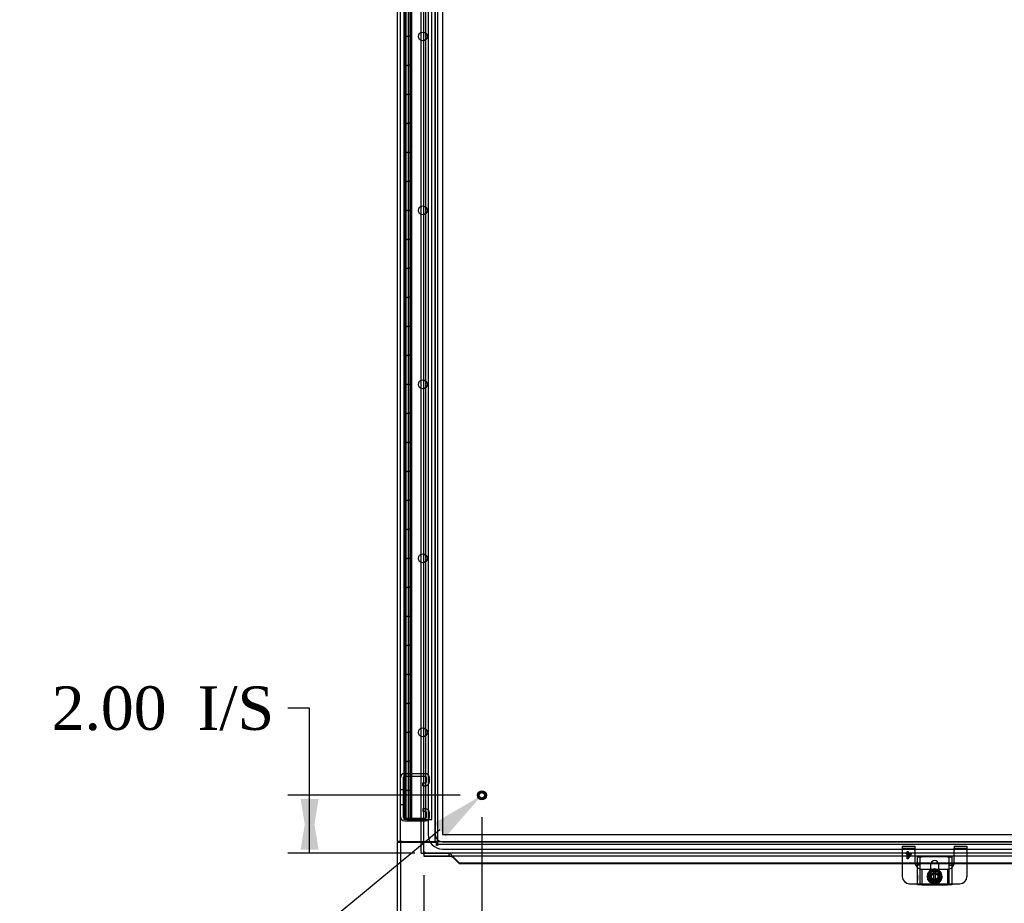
# Model space of a CAD drawing. Header units: inches. Extents: x 1 to 299, y -2 to 199.
# Tile 33 of 65: x 48 to 82, y 67 to 98. Entities that reach past the tile are written whole.
import ezdxf
from ezdxf import colors
from ezdxf.entities.mleader import LeaderData, LeaderLine
from ezdxf.enums import TextEntityAlignment as Align
from ezdxf.lldxf.tags import DXFTag
from ezdxf.math import Vec2, Vec3

# ---------------------------------------------------------------- set-up
doc = ezdxf.new("R2010")
doc.units = ezdxf.units.IN
doc.header["$MEASUREMENT"] = 0
for name, color, linetype in [('COM42667', 7, 'Continuous'), ('COM42780', 7, 'Continuous'), ('COM53955-3', 7, 'Continuous'), ('COM53964-2', 7, 'Continuous'), ('COM54746-60', 7, 'Continuous'), ('COM70220', 7, 'Continuous'), ('COM71175-1', 7, 'Continuous'), ('COM71180-3', 7, 'Continuous'), ('Default', 7, 'Continuous'), ('SCC19011', 7, 'Continuous'), ('SPR20265', 7, 'Continuous'), ('STD26258', 7, 'Continuous'), ('WAF25035', 7, 'Continuous')]:
    doc.layers.add(name, color=color, linetype=linetype)
doc.styles.add('SEACAD_Times_New_Roman', font='times.ttf')
tags = doc.linetypes.add('HIDDEN2', pattern=[0.1875, 0.125, -0.0625]).pattern_tags.tags
tags[6:7] = [DXFTag(74, 4), DXFTag(75, 0), DXFTag(340, '0'), DXFTag(46, 0.0), DXFTag(50, 0.0), DXFTag(44, 0.0), DXFTag(45, 0.0)]
tags[4:5] = [DXFTag(74, 4), DXFTag(75, 0), DXFTag(340, '0'), DXFTag(46, 0.0), DXFTag(50, 0.0), DXFTag(44, 0.0), DXFTag(45, 0.0)]
doc.dimstyles.new('HAMMOND_(STH_-_300x200)', dxfattribs={"dimtxt": 1.5, "dimasz": 1.875, "dimexe": 0.75, "dimexo": 0.75, "dimgap": 0.375, "dimtad": 0, "dimtih": 1, "dimtoh": 1, "dimzin": 0, "dimdsep": 46, "dimtxsty": 'SEACAD_Times_New_Roman', "dimblk1": '_SE_FILLED', "dimblk2": '_SE_FILLED', "dimsah": 1, "dimcen": 0.75, "dimadec": 0, "dimazin": 0, "dimtfac": 0.8, "dimtofl": 0, "dimtmove": 1, "dimatfit": 3, "dimfxl": 1, "dimtolj": 1, "dimtzin": 0, "dimarcsym": 0})

# ---------------------------------------------------------------- blocks, each defined once
blk = doc.blocks.new('SE2')
at = {"layer": 'COM42667', "color": 7, "linetype": 'Continuous'}
for p, q in [((78.958, 68.923), (79.101, 68.923)), ((78.958, 67.953), (78.958, 68.923)), ((79.993, 68.923), (79.101, 68.923)), ((79.406, 68.649), (79.406, 68.449)), ((79.687, 68.449), (79.687, 68.649)), ((79.993, 68.923), (80.136, 68.923)), ((80.136, 68.923), (80.136, 67.953)), ((79.101, 67.953), (78.958, 67.953)), ((79.101, 67.953), (79.993, 67.953)), ((80.136, 67.953), (79.993, 67.953))]:
    blk.add_line(p, q, dxfattribs=at)
at = {"layer": 'COM42667', "color": 7, "linetype": 'HIDDEN2'}
for p, q in [((79.053, 68.639), (78.958, 68.639)), ((79.053, 67.953), (79.053, 68.923)), ((80.041, 68.923), (80.041, 67.953)), ((80.041, 68.639), (80.136, 68.639)), ((79.406, 68.449), (79.406, 68.242)), ((79.687, 68.242), (79.687, 68.449)), ((78.959, 68.29), (78.958, 68.29)), ((78.959, 68.26), (78.958, 68.26)), ((78.959, 68.181), (78.958, 68.181)), ((78.959, 68.175), (78.958, 68.175)), ((78.959, 68.15), (78.958, 68.15)), ((78.959, 68.116), (78.958, 68.116)), ((78.959, 68.29), (78.959, 68.175)), ((78.959, 68.175), (78.959, 68.15)), ((78.959, 68.15), (78.959, 68.116))]:
    blk.add_line(p, q, dxfattribs=at)
at = {"layer": 'COM42667', "color": 7, "linetype": 'Continuous'}
blk.add_arc((79.547, 68.649), 0.141, 0, 180, dxfattribs=at)
at = {"layer": 'COM42667', "color": 7, "linetype": 'HIDDEN2'}
blk.add_arc((79.547, 68.242), 0.141, 180, 0, dxfattribs=at)
at = {"layer": 'COM42780', "color": 7, "linetype": 'HIDDEN2'}
for p, q in [((78.432, 69.292), (78.432, 69.225)), ((78.432, 69.292), (78.869, 69.292)), ((78.432, 69.225), (78.869, 69.225)), ((78.432, 69.225), (78.432, 69.174)), ((78.432, 69.174), (78.432, 69.14)), ((78.432, 69.14), (78.432, 68.68)), ((78.563, 69.019), (78.563, 69.047)), ((78.563, 69.047), (78.597, 69.047)), ((78.597, 69.019), (78.563, 69.019)), ((78.597, 69.107), (78.628, 69.107)), ((78.597, 69.047), (78.597, 69.107)), ((78.597, 68.857), (78.597, 69.019)), ((78.737, 69.019), (78.622, 68.857)), ((78.628, 69.107), (78.628, 69.047)), ((78.628, 69.047), (78.737, 69.047)), ((78.628, 68.906), (78.707, 69.019)), ((78.707, 69.019), (78.628, 69.019)), ((78.628, 69.019), (78.628, 68.906)), ((78.737, 69.047), (78.737, 69.019)), ((78.869, 69.292), (78.869, 69.225)), ((78.869, 69.225), (78.869, 69.174)), ((78.869, 69.14), (78.869, 69.174)), ((78.869, 69.14), (78.869, 68.742)), ((80.225, 69.292), (80.225, 69.225)), ((80.225, 69.292), (80.662, 69.292)), ((80.225, 69.225), (80.662, 69.225)), ((80.225, 69.174), (80.225, 69.225)), ((80.225, 69.174), (80.225, 69.14)), ((80.225, 68.742), (80.225, 69.14)), ((80.662, 69.292), (80.662, 69.225)), ((80.662, 69.225), (80.662, 69.174)), ((80.662, 69.14), (80.662, 69.174)), ((80.662, 69.14), (80.662, 68.68)), ((78.622, 68.857), (78.597, 68.857)), ((79.102, 68.493), (79.102, 67.992)), ((79.107, 68.492), (79.119, 68.492)), ((79.119, 68.492), (79.25, 68.492)), ((79.25, 68.492), (79.406, 68.492)), ((79.687, 68.492), (79.844, 68.492)), ((79.844, 68.492), (79.975, 68.492)), ((79.975, 68.492), (79.987, 68.492)), ((79.992, 68.493), (79.992, 67.992)), ((78.958, 67.992), (79.054, 67.992)), ((79.054, 67.992), (79.102, 67.992)), ((79.102, 67.992), (79.107, 67.992)), ((79.107, 67.992), (79.25, 67.992)), ((79.25, 67.992), (79.501, 67.992)), ((79.602, 67.992), (79.844, 67.992)), ((79.844, 67.992), (79.987, 67.992)), ((79.987, 67.992), (79.992, 67.992)), ((79.992, 67.992), (80.04, 67.992)), ((80.04, 67.992), (80.136, 67.992))]:
    blk.add_line(p, q, dxfattribs=at)
at = {"layer": 'COM42780', "color": 7, "linetype": 'Continuous'}
for p, q in [((78.432, 68.68), (78.432, 68.242)), ((80.662, 68.68), (80.662, 68.242)), ((79.406, 68.492), (79.687, 68.492)), ((78.682, 67.992), (78.958, 67.992)), ((80.136, 67.992), (80.412, 67.992))]:
    blk.add_line(p, q, dxfattribs=at)
at = {"layer": 'COM42780', "color": 7, "linetype": 'HIDDEN2'}
for radius in [0.195, 0.125, 0.106]:
    blk.add_circle((79.547, 68.242), radius, dxfattribs=at)
for centre, start, end in [((79.119, 68.742), 180, 194.3096), ((79.975, 68.742), 345.6904, 0), ((79.119, 68.742), 230.0676, 254.9972), ((79.119, 68.742), 254.9972, 266.1643), ((79.119, 68.742), 266.1643, 267.3237), ((79.975, 68.742), 272.6763, 273.8357), ((79.975, 68.742), 273.8357, 285.0028), ((79.975, 68.742), 285.0028, 309.9324)]:
    blk.add_arc(centre, 0.25, start, end, dxfattribs=at)
at = {"layer": 'COM42780', "color": 7, "linetype": 'Continuous'}
for centre, start, end in [((79.119, 68.742), 194.3096, 230.0676), ((79.975, 68.742), 309.9324, 345.6904), ((78.682, 68.242), 180, 270), ((80.412, 68.242), 270, 0)]:
    blk.add_arc(centre, 0.25, start, end, dxfattribs=at)
at = {"layer": 'COM53955-3', "color": 7, "linetype": 'Continuous'}
for p, q in [((61.829, 69.043), (61.829, 131.385)), ((61.829, 69.043), (61.885, 69.043)), ((61.924, 69.043), (61.885, 69.043)), ((61.96, 69.079), (61.924, 69.043)), ((61.924, 69.043), (61.924, 69.004)), ((61.924, 69.004), (61.924, 68.948)), ((61.972, 69.091), (61.971, 69.091)), ((61.972, 69.091), (61.972, 69.091)), ((61.972, 69.091), (61.972, 69.091)), ((61.972, 69.091), (61.972, 69.091)), ((96.109, 68.948), (61.924, 68.948)), ((61.924, 68.948), (61.924, 68.948)), ((61.924, 68.948), (62.799, 68.948)), ((62.965, 68.888), (62.965, 68.863)), ((63.154, 68.705), (62.965, 68.888)), ((62.965, 68.863), (63.154, 68.68)), ((78.958, 68.705), (63.154, 68.705)), ((63.154, 68.68), (63.154, 68.705)), ((78.958, 68.68), (63.154, 68.68)), ((79.684, 68.68), (79.41, 68.68)), ((79.676, 68.705), (79.418, 68.705)), ((94.879, 68.705), (80.136, 68.705)), ((94.879, 68.68), (80.136, 68.68))]:
    blk.add_line(p, q, dxfattribs=at)
at = {"layer": 'COM53955-3', "color": 7, "linetype": 'HIDDEN2'}
for p, q in [((61.924, 69.043), (61.924, 131.385)), ((96.109, 69.043), (61.924, 69.043)), ((61.924, 69.043), (62.799, 69.043)), ((62.799, 68.948), (62.799, 69.043)), ((62.933, 68.904), (62.933, 68.911)), ((79.418, 68.705), (78.958, 68.705)), ((79.41, 68.68), (78.958, 68.68)), ((80.136, 68.705), (79.676, 68.705)), ((80.136, 68.68), (79.684, 68.68))]:
    blk.add_line(p, q, dxfattribs=at)
at = {"layer": 'COM53955-3', "color": 7, "linetype": 'Continuous'}
for centre, radius, start, end in [((62.452, 68.114), 1.088, 116.1959, 121.4118), ((61.101, 69.513), 0.967, 328.2614, 334.1309)]:
    blk.add_arc(centre, radius, start, end, dxfattribs=at)
at = {"layer": 'COM53955-3', "color": 7, "linetype": 'HIDDEN2'}
blk.add_open_spline([(62.799, 69.043), (62.813, 69.041), (62.827, 69.034), (62.854, 69.014), (62.868, 68.999), (62.896, 68.965), (62.909, 68.946), (62.926, 68.92), (62.93, 68.915), (62.933, 68.911)], degree=3, knots=[0, 0, 0, 0, 0.25, 0.25, 0.5, 0.5, 0.75, 0.75, 0.8084861, 0.8084861, 0.8084861, 0.8084861], dxfattribs=at)
at = {"layer": 'COM53955-3', "color": 7, "linetype": 'Continuous'}
blk.add_open_spline([(62.799, 68.948), (62.813, 68.947), (62.827, 68.945), (62.854, 68.938), (62.868, 68.933), (62.896, 68.922), (62.909, 68.915), (62.937, 68.902), (62.951, 68.894), (62.965, 68.888)], degree=3, knots=[0, 0, 0, 0, 0.25, 0.25, 0.5, 0.5, 0.75, 0.75, 1, 1, 1, 1], dxfattribs=at)
blk.add_open_spline([(62.933, 68.911), (62.944, 68.895), (62.954, 68.879), (62.965, 68.863)], degree=3, dxfattribs=at)
at = {"layer": 'COM53964-2', "color": 7, "linetype": 'HIDDEN2'}
for p, q in [((61.974, 71.789), (61.25, 71.789)), ((61.974, 71.694), (61.25, 71.694)), ((61.207, 71.651), (61.207, 70.302)), ((61.891, 71.47), (61.974, 71.47)), ((61.891, 71.375), (61.891, 71.47)), ((61.891, 71.375), (61.974, 71.375)), ((62.017, 71.513), (62.017, 71.651)), ((62.112, 71.513), (62.112, 71.651)), ((61.207, 71.227), (61.112, 71.227)), ((61.112, 70.727), (61.207, 70.727)), ((61.974, 70.578), (61.891, 70.578)), ((61.891, 70.578), (61.891, 70.483)), ((61.974, 70.483), (61.891, 70.483)), ((62.017, 70.302), (62.017, 70.44)), ((62.112, 70.302), (62.112, 70.44)), ((61.25, 70.259), (61.974, 70.259)), ((61.25, 70.164), (61.974, 70.164))]:
    blk.add_line(p, q, dxfattribs=at)
for centre, radius, start, end in [((61.25, 71.651), 0.138, 90, 180), ((61.25, 71.651), 0.043, 90, 180), ((61.974, 71.651), 0.138, 0, 90), ((61.974, 71.651), 0.043, 0, 90), ((61.974, 71.513), 0.043, 270, 0), ((61.974, 71.513), 0.138, 270, 0), ((61.974, 70.44), 0.138, 0, 90), ((61.974, 70.44), 0.043, 0, 90), ((61.25, 70.302), 0.138, 180, 270), ((61.25, 70.302), 0.043, 180, 270), ((61.974, 70.302), 0.043, 270, 0), ((61.974, 70.302), 0.138, 270, 0)]:
    blk.add_arc(centre, radius, start, end, dxfattribs=at)
at = {"layer": 'COM54746-60', "color": 7, "linetype": 'HIDDEN2'}
for p, q in [((61.294, 130.214), (61.294, 70.214)), ((61.394, 70.214), (61.394, 130.214)), ((61.477, 70.214), (61.477, 130.214)), ((61.502, 70.214), (61.502, 130.214)), ((61.986, 70.214), (61.986, 130.214)), ((62.196, 70.214), (62.196, 130.214)), ((61.265, 97.214), (61.265, 98.214)), ((61.289, 98.214), (61.289, 97.214)), ((61.308, 97.214), (61.308, 98.214)), ((61.399, 97.214), (61.399, 98.214)), ((61.461, 97.214), (61.461, 98.214)), ((61.265, 96.214), (61.265, 97.214)), ((61.289, 97.214), (61.289, 96.214)), ((61.378, 97.214), (61.378, 96.214)), ((61.399, 96.214), (61.399, 97.214)), ((61.399, 96.214), (61.399, 97.214)), ((61.46, 97.214), (61.461, 97.214)), ((61.46, 96.214), (61.46, 97.214)), ((61.461, 97.214), (61.46, 97.214)), ((61.461, 96.214), (61.461, 97.214)), ((61.265, 95.214), (61.265, 96.214)), ((61.289, 96.214), (61.289, 95.214)), ((61.308, 95.214), (61.308, 96.214)), ((61.399, 95.214), (61.399, 96.214)), ((61.46, 96.214), (61.461, 96.214)), ((61.461, 96.214), (61.46, 96.214)), ((61.461, 95.214), (61.461, 96.214)), ((61.265, 94.214), (61.265, 95.214)), ((61.289, 95.214), (61.289, 94.214)), ((61.378, 95.214), (61.378, 94.214)), ((61.399, 94.214), (61.399, 95.214)), ((61.399, 94.214), (61.399, 95.214)), ((61.46, 95.214), (61.461, 95.214)), ((61.46, 94.214), (61.46, 95.214)), ((61.461, 95.214), (61.46, 95.214)), ((61.461, 94.214), (61.461, 95.214)), ((61.265, 93.214), (61.265, 94.214)), ((61.289, 94.214), (61.289, 93.214)), ((61.308, 93.214), (61.308, 94.214)), ((61.399, 93.214), (61.399, 94.214)), ((61.46, 94.214), (61.461, 94.214)), ((61.461, 94.214), (61.46, 94.214)), ((61.461, 93.214), (61.461, 94.214)), ((61.265, 92.214), (61.265, 93.214)), ((61.289, 93.214), (61.289, 92.214)), ((61.378, 93.214), (61.378, 92.214)), ((61.399, 92.214), (61.399, 93.214)), ((61.399, 92.214), (61.399, 93.214)), ((61.46, 93.214), (61.461, 93.214)), ((61.46, 92.214), (61.46, 93.214)), ((61.461, 93.214), (61.46, 93.214)), ((61.461, 92.214), (61.461, 93.214)), ((61.265, 91.214), (61.265, 92.214)), ((61.289, 92.214), (61.289, 91.214)), ((61.308, 91.214), (61.308, 92.214)), ((61.399, 91.214), (61.399, 92.214)), ((61.46, 92.214), (61.461, 92.214)), ((61.461, 92.214), (61.46, 92.214)), ((61.461, 91.214), (61.461, 92.214)), ((61.265, 90.214), (61.265, 91.214)), ((61.289, 91.214), (61.289, 90.214)), ((61.378, 91.214), (61.378, 90.214)), ((61.399, 90.214), (61.399, 91.214)), ((61.399, 90.214), (61.399, 91.214)), ((61.46, 91.214), (61.461, 91.214)), ((61.46, 90.214), (61.46, 91.214)), ((61.461, 91.214), (61.46, 91.214)), ((61.461, 90.214), (61.461, 91.214)), ((61.265, 89.214), (61.265, 90.214)), ((61.289, 90.214), (61.289, 89.214)), ((61.308, 89.214), (61.308, 90.214)), ((61.399, 89.214), (61.399, 90.214)), ((61.46, 90.214), (61.461, 90.214)), ((61.461, 90.214), (61.46, 90.214)), ((61.461, 89.214), (61.461, 90.214)), ((61.265, 88.214), (61.265, 89.214)), ((61.289, 89.214), (61.289, 88.214)), ((61.378, 89.214), (61.378, 88.214)), ((61.399, 88.214), (61.399, 89.214)), ((61.399, 88.214), (61.399, 89.214)), ((61.46, 89.214), (61.461, 89.214)), ((61.46, 88.214), (61.46, 89.214)), ((61.461, 89.214), (61.46, 89.214)), ((61.461, 88.214), (61.461, 89.214)), ((61.265, 87.214), (61.265, 88.214)), ((61.289, 88.214), (61.289, 87.214)), ((61.308, 87.214), (61.308, 88.214)), ((61.399, 87.214), (61.399, 88.214)), ((61.46, 88.214), (61.461, 88.214)), ((61.461, 88.214), (61.46, 88.214)), ((61.461, 87.214), (61.461, 88.214)), ((61.265, 86.214), (61.265, 87.214)), ((61.289, 87.214), (61.289, 86.214)), ((61.378, 87.214), (61.378, 86.214)), ((61.399, 86.214), (61.399, 87.214)), ((61.399, 86.214), (61.399, 87.214)), ((61.46, 87.214), (61.461, 87.214)), ((61.46, 86.214), (61.46, 87.214)), ((61.461, 87.214), (61.46, 87.214)), ((61.461, 86.214), (61.461, 87.214)), ((61.265, 85.214), (61.265, 86.214)), ((61.289, 86.214), (61.289, 85.214)), ((61.308, 85.214), (61.308, 86.214)), ((61.399, 85.214), (61.399, 86.214)), ((61.46, 86.214), (61.461, 86.214)), ((61.461, 86.214), (61.46, 86.214)), ((61.461, 85.214), (61.461, 86.214)), ((61.265, 84.214), (61.265, 85.214)), ((61.289, 85.214), (61.289, 84.214)), ((61.378, 85.214), (61.378, 84.214)), ((61.399, 84.214), (61.399, 85.214)), ((61.399, 84.214), (61.399, 85.214)), ((61.46, 85.214), (61.461, 85.214)), ((61.46, 84.214), (61.46, 85.214)), ((61.461, 85.214), (61.46, 85.214)), ((61.461, 84.214), (61.461, 85.214)), ((61.265, 83.214), (61.265, 84.214)), ((61.289, 84.214), (61.289, 83.214)), ((61.308, 83.214), (61.308, 84.214)), ((61.399, 83.214), (61.399, 84.214)), ((61.46, 84.214), (61.461, 84.214)), ((61.461, 84.214), (61.46, 84.214)), ((61.461, 83.214), (61.461, 84.214)), ((61.265, 82.214), (61.265, 83.214)), ((61.289, 83.214), (61.289, 82.214)), ((61.378, 83.214), (61.378, 82.214)), ((61.399, 82.214), (61.399, 83.214)), ((61.399, 82.214), (61.399, 83.214)), ((61.46, 83.214), (61.461, 83.214)), ((61.46, 82.214), (61.46, 83.214)), ((61.461, 83.214), (61.46, 83.214)), ((61.461, 82.214), (61.461, 83.214)), ((61.265, 81.214), (61.265, 82.214)), ((61.289, 82.214), (61.289, 81.214)), ((61.308, 81.214), (61.308, 82.214)), ((61.399, 81.214), (61.399, 82.214)), ((61.46, 82.214), (61.461, 82.214)), ((61.461, 82.214), (61.46, 82.214)), ((61.461, 81.214), (61.461, 82.214)), ((61.265, 80.214), (61.265, 81.214)), ((61.289, 81.214), (61.289, 80.214)), ((61.378, 81.214), (61.378, 80.214)), ((61.399, 80.214), (61.399, 81.214)), ((61.399, 80.214), (61.399, 81.214)), ((61.46, 81.214), (61.461, 81.214)), ((61.46, 80.214), (61.46, 81.214)), ((61.461, 81.214), (61.46, 81.214)), ((61.461, 80.214), (61.461, 81.214)), ((61.265, 79.214), (61.265, 80.214)), ((61.289, 80.214), (61.289, 79.214)), ((61.308, 79.214), (61.308, 80.214)), ((61.399, 79.214), (61.399, 80.214)), ((61.46, 80.214), (61.461, 80.214)), ((61.461, 80.214), (61.46, 80.214)), ((61.461, 79.214), (61.461, 80.214)), ((61.265, 78.214), (61.265, 79.214)), ((61.289, 79.214), (61.289, 78.214)), ((61.378, 79.214), (61.378, 78.214)), ((61.399, 78.214), (61.399, 79.214)), ((61.399, 78.214), (61.399, 79.214)), ((61.46, 79.214), (61.461, 79.214)), ((61.46, 78.214), (61.46, 79.214)), ((61.461, 79.214), (61.46, 79.214)), ((61.461, 78.214), (61.461, 79.214)), ((61.265, 77.214), (61.265, 78.214)), ((61.289, 78.214), (61.289, 77.214)), ((61.308, 77.214), (61.308, 78.214)), ((61.399, 77.214), (61.399, 78.214)), ((61.46, 78.214), (61.461, 78.214)), ((61.461, 78.214), (61.46, 78.214)), ((61.461, 77.214), (61.461, 78.214)), ((61.265, 76.214), (61.265, 77.214)), ((61.289, 77.214), (61.289, 76.214)), ((61.378, 77.214), (61.378, 76.214)), ((61.399, 76.214), (61.399, 77.214)), ((61.399, 76.214), (61.399, 77.214)), ((61.46, 77.214), (61.461, 77.214)), ((61.46, 76.214), (61.46, 77.214)), ((61.461, 77.214), (61.46, 77.214)), ((61.461, 76.214), (61.461, 77.214)), ((61.265, 75.214), (61.265, 76.214)), ((61.289, 76.214), (61.289, 75.214)), ((61.308, 75.214), (61.308, 76.214)), ((61.399, 75.214), (61.399, 76.214)), ((61.46, 76.214), (61.461, 76.214)), ((61.461, 76.214), (61.46, 76.214)), ((61.461, 75.214), (61.461, 76.214)), ((61.265, 74.214), (61.265, 75.214)), ((61.289, 75.214), (61.289, 74.214)), ((61.378, 75.214), (61.378, 74.214)), ((61.399, 74.214), (61.399, 75.214)), ((61.399, 74.214), (61.399, 75.214)), ((61.46, 75.214), (61.461, 75.214)), ((61.46, 74.214), (61.46, 75.214)), ((61.461, 75.214), (61.46, 75.214)), ((61.461, 74.214), (61.461, 75.214)), ((61.265, 73.214), (61.265, 74.214)), ((61.289, 74.214), (61.289, 73.214)), ((61.308, 73.214), (61.308, 74.214)), ((61.399, 73.214), (61.399, 74.214)), ((61.46, 74.214), (61.461, 74.214)), ((61.461, 74.214), (61.46, 74.214)), ((61.461, 73.214), (61.461, 74.214)), ((61.265, 72.214), (61.265, 73.214)), ((61.289, 73.214), (61.289, 72.214)), ((61.378, 73.214), (61.378, 72.214)), ((61.399, 72.214), (61.399, 73.214)), ((61.399, 72.214), (61.399, 73.214)), ((61.46, 73.214), (61.461, 73.214)), ((61.46, 72.214), (61.46, 73.214)), ((61.461, 73.214), (61.46, 73.214)), ((61.461, 72.214), (61.461, 73.214)), ((61.265, 71.214), (61.265, 72.214)), ((61.289, 72.214), (61.289, 71.214)), ((61.308, 71.214), (61.308, 72.214)), ((61.399, 71.214), (61.399, 72.214)), ((61.46, 72.214), (61.461, 72.214)), ((61.461, 72.214), (61.46, 72.214)), ((61.461, 71.214), (61.461, 72.214)), ((61.265, 70.214), (61.265, 71.214)), ((61.289, 71.214), (61.289, 70.214)), ((61.378, 71.214), (61.378, 70.214)), ((61.399, 70.214), (61.399, 71.214)), ((61.399, 70.214), (61.399, 71.214)), ((61.46, 70.214), (61.46, 71.214)), ((61.46, 71.214), (61.461, 71.214)), ((61.461, 71.214), (61.46, 71.214)), ((61.461, 70.214), (61.461, 71.214)), ((61.829, 70.214), (61.924, 70.214)), ((61.924, 70.214), (61.986, 70.214)), ((61.986, 70.214), (62.196, 70.214))]:
    blk.add_line(p, q, dxfattribs=at)
at = {"layer": 'COM54746-60', "color": 7, "linetype": 'Continuous'}
for p, q in [((61.227, 98.214), (61.227, 97.214)), ((61.46, 97.214), (61.46, 98.214)), ((61.227, 97.214), (61.344, 97.214)), ((61.227, 97.214), (61.227, 96.214)), ((61.344, 97.214), (61.227, 97.214)), ((61.46, 97.214), (61.344, 97.214)), ((61.227, 96.214), (61.344, 96.214)), ((61.344, 96.214), (61.227, 96.214)), ((61.227, 96.214), (61.227, 95.214)), ((61.46, 96.214), (61.344, 96.214)), ((61.46, 95.214), (61.46, 96.214)), ((61.227, 95.214), (61.344, 95.214)), ((61.227, 95.214), (61.227, 94.214)), ((61.344, 95.214), (61.227, 95.214)), ((61.46, 95.214), (61.344, 95.214)), ((61.227, 94.214), (61.344, 94.214)), ((61.344, 94.214), (61.227, 94.214)), ((61.227, 94.214), (61.227, 93.214)), ((61.46, 94.214), (61.344, 94.214)), ((61.46, 93.214), (61.46, 94.214)), ((61.227, 93.214), (61.344, 93.214)), ((61.227, 93.214), (61.227, 92.214)), ((61.344, 93.214), (61.227, 93.214)), ((61.46, 93.214), (61.344, 93.214)), ((61.227, 92.214), (61.344, 92.214)), ((61.344, 92.214), (61.227, 92.214)), ((61.227, 92.214), (61.227, 91.214)), ((61.46, 92.214), (61.344, 92.214)), ((61.46, 91.214), (61.46, 92.214)), ((61.227, 91.214), (61.344, 91.214)), ((61.227, 91.214), (61.227, 90.214)), ((61.344, 91.214), (61.227, 91.214)), ((61.46, 91.214), (61.344, 91.214)), ((61.227, 90.214), (61.344, 90.214)), ((61.344, 90.214), (61.227, 90.214)), ((61.227, 90.214), (61.227, 89.214)), ((61.46, 90.214), (61.344, 90.214)), ((61.46, 89.214), (61.46, 90.214)), ((61.227, 89.214), (61.344, 89.214)), ((61.227, 89.214), (61.227, 88.214)), ((61.344, 89.214), (61.227, 89.214)), ((61.46, 89.214), (61.344, 89.214)), ((61.227, 88.214), (61.344, 88.214)), ((61.344, 88.214), (61.227, 88.214)), ((61.227, 88.214), (61.227, 87.214)), ((61.46, 88.214), (61.344, 88.214)), ((61.46, 87.214), (61.46, 88.214)), ((61.227, 87.214), (61.344, 87.214)), ((61.227, 87.214), (61.227, 86.214)), ((61.344, 87.214), (61.227, 87.214)), ((61.46, 87.214), (61.344, 87.214)), ((61.227, 86.214), (61.344, 86.214)), ((61.344, 86.214), (61.227, 86.214)), ((61.227, 86.214), (61.227, 85.214)), ((61.46, 86.214), (61.344, 86.214)), ((61.46, 85.214), (61.46, 86.214)), ((61.227, 85.214), (61.344, 85.214)), ((61.227, 85.214), (61.227, 84.214)), ((61.344, 85.214), (61.227, 85.214)), ((61.46, 85.214), (61.344, 85.214)), ((61.227, 84.214), (61.344, 84.214)), ((61.344, 84.214), (61.227, 84.214)), ((61.227, 84.214), (61.227, 83.214)), ((61.46, 84.214), (61.344, 84.214)), ((61.46, 83.214), (61.46, 84.214)), ((61.227, 83.214), (61.344, 83.214)), ((61.227, 83.214), (61.227, 82.214)), ((61.344, 83.214), (61.227, 83.214)), ((61.46, 83.214), (61.344, 83.214)), ((61.227, 82.214), (61.344, 82.214)), ((61.344, 82.214), (61.227, 82.214)), ((61.227, 82.214), (61.227, 81.214)), ((61.46, 82.214), (61.344, 82.214)), ((61.46, 81.214), (61.46, 82.214)), ((61.227, 81.214), (61.344, 81.214)), ((61.227, 81.214), (61.227, 80.214)), ((61.344, 81.214), (61.227, 81.214)), ((61.46, 81.214), (61.344, 81.214)), ((61.227, 80.214), (61.344, 80.214)), ((61.344, 80.214), (61.227, 80.214)), ((61.227, 80.214), (61.227, 79.214)), ((61.46, 80.214), (61.344, 80.214)), ((61.46, 79.214), (61.46, 80.214)), ((61.227, 79.214), (61.344, 79.214)), ((61.227, 79.214), (61.227, 78.214)), ((61.344, 79.214), (61.227, 79.214)), ((61.46, 79.214), (61.344, 79.214)), ((61.227, 78.214), (61.344, 78.214)), ((61.344, 78.214), (61.227, 78.214)), ((61.227, 78.214), (61.227, 77.214)), ((61.46, 78.214), (61.344, 78.214)), ((61.46, 77.214), (61.46, 78.214)), ((61.227, 77.214), (61.344, 77.214)), ((61.227, 77.214), (61.227, 76.214)), ((61.344, 77.214), (61.227, 77.214)), ((61.46, 77.214), (61.344, 77.214)), ((61.227, 76.214), (61.344, 76.214)), ((61.344, 76.214), (61.227, 76.214)), ((61.227, 76.214), (61.227, 75.214)), ((61.46, 76.214), (61.344, 76.214)), ((61.46, 75.214), (61.46, 76.214)), ((61.227, 75.214), (61.344, 75.214)), ((61.227, 75.214), (61.227, 74.214)), ((61.344, 75.214), (61.227, 75.214)), ((61.46, 75.214), (61.344, 75.214)), ((61.227, 74.214), (61.344, 74.214)), ((61.344, 74.214), (61.227, 74.214)), ((61.227, 74.214), (61.227, 73.214)), ((61.46, 74.214), (61.344, 74.214)), ((61.46, 73.214), (61.46, 74.214)), ((61.227, 73.214), (61.344, 73.214)), ((61.227, 73.214), (61.227, 72.214)), ((61.344, 73.214), (61.227, 73.214)), ((61.46, 73.214), (61.344, 73.214)), ((61.227, 72.214), (61.344, 72.214)), ((61.344, 72.214), (61.227, 72.214)), ((61.227, 72.214), (61.227, 71.214)), ((61.46, 72.214), (61.344, 72.214)), ((61.46, 71.214), (61.46, 72.214)), ((61.227, 71.214), (61.344, 71.214)), ((61.227, 71.214), (61.227, 70.214)), ((61.344, 71.214), (61.227, 71.214)), ((61.46, 71.214), (61.344, 71.214)), ((61.344, 70.214), (61.227, 70.214)), ((61.344, 70.214), (61.829, 70.214))]:
    blk.add_line(p, q, dxfattribs=at)
at = {"layer": 'COM54746-60', "color": 7, "linetype": 'HIDDEN2'}
for centre in [(61.883, 97.214), (61.883, 91.214), (61.883, 85.214), (61.883, 79.214), (61.883, 73.214)]:
    blk.add_circle(centre, 0.152, dxfattribs=at)
at = {"layer": 'COM70220', "color": 7, "linetype": 'HIDDEN2'}
for p, q in [((62.066, 130.742), (62.066, 69.687)), ((62.067, 130.742), (62.067, 69.687)), ((62.316, 130.742), (62.316, 69.687)), ((62.565, 130.742), (62.565, 69.687)), ((62.566, 130.742), (62.566, 69.687)), ((62.566, 69.687), (95.466, 69.687)), ((62.566, 69.686), (95.466, 69.686)), ((62.566, 69.437), (95.466, 69.437)), ((62.566, 69.188), (95.466, 69.188)), ((62.566, 69.187), (95.466, 69.187))]:
    blk.add_line(p, q, dxfattribs=at)
for radius in [0.5, 0.499, 0.25, 0.001]:
    blk.add_arc((62.566, 69.687), radius, 180, 270, dxfattribs=at)
at = {"layer": 'COM71175-1', "color": 7, "linetype": 'Continuous'}
for p, q in [((61.017, 69.45), (61.017, 130.76)), ((61.017, 69.45), (61.017, 69.42)), ((61.177, 69.45), (61.017, 69.45)), ((61.112, 69.42), (61.017, 69.42)), ((61.017, 62.17), (61.017, 69.42)), ((61.112, 69.45), (61.112, 69.42)), ((61.177, 69.45), (61.829, 69.45))]:
    blk.add_line(p, q, dxfattribs=at)
at = {"layer": 'COM71175-1', "color": 7, "linetype": 'HIDDEN2'}
for p, q in [((61.112, 69.45), (61.112, 130.76)), ((62.297, 130.76), (62.297, 69.45)), ((62.392, 130.76), (62.392, 69.45)), ((61.829, 69.45), (62.232, 69.45)), ((62.232, 69.45), (62.297, 69.45)), ((62.392, 69.45), (62.297, 69.45))]:
    blk.add_line(p, q, dxfattribs=at)
at = {"layer": 'COM71180-3', "color": 7, "linetype": 'Continuous'}
for p, q in [((61.112, 69.42), (61.112, 62.218)), ((61.829, 69.42), (61.112, 69.42))]:
    blk.add_line(p, q, dxfattribs=at)
at = {"layer": 'COM71180-3', "color": 7, "linetype": 'HIDDEN2'}
for p, q in [((62.362, 69.42), (61.829, 69.42)), ((62.362, 69.307), (62.362, 69.42)), ((62.392, 69.45), (95.702, 69.45)), ((62.392, 69.45), (62.392, 69.355)), ((62.392, 69.355), (95.702, 69.355)), ((62.392, 69.355), (62.392, 69.307)), ((62.392, 69.307), (62.362, 69.307))]:
    blk.add_line(p, q, dxfattribs=at)
at = {"layer": 'SCC19011', "color": 7, "linetype": 'Continuous'}
for p, q in [((79.438, 68.457), (79.306, 68.242)), ((79.513, 68.457), (79.438, 68.457)), ((79.581, 68.457), (79.513, 68.457)), ((79.513, 68.457), (79.513, 68.437)), ((79.513, 68.437), (79.513, 68.427)), ((79.513, 68.427), (79.513, 68.058)), ((79.656, 68.457), (79.581, 68.457)), ((79.581, 68.437), (79.581, 68.457)), ((79.581, 68.427), (79.581, 68.437)), ((79.581, 68.058), (79.581, 68.427)), ((79.788, 68.242), (79.656, 68.457)), ((79.306, 68.242), (79.438, 68.027)), ((79.438, 68.027), (79.513, 68.027)), ((79.513, 68.058), (79.513, 68.048)), ((79.513, 68.048), (79.513, 68.027)), ((79.513, 68.027), (79.581, 68.027)), ((79.581, 68.048), (79.581, 68.058)), ((79.581, 68.027), (79.581, 68.048)), ((79.581, 68.027), (79.656, 68.027)), ((79.656, 68.027), (79.788, 68.242))]:
    blk.add_line(p, q, dxfattribs=at)
at = {"layer": 'SCC19011', "color": 7, "linetype": 'HIDDEN2'}
blk.add_circle((79.547, 68.242), 0.122, dxfattribs=at)
at = {"layer": 'SCC19011', "color": 7, "linetype": 'Continuous'}
for start, end in [(100.4474, 259.5526), (280.4474, 79.5526)]:
    blk.add_arc((79.547, 68.242), 0.188, start, end, dxfattribs=at)
at = {"layer": 'SPR20265', "color": 7, "linetype": 'HIDDEN2'}
for p, q in [((79.362, 68.427), (79.387, 68.402)), ((79.547, 68.06), (79.547, 68.025))]:
    blk.add_line(p, q, dxfattribs=at)
for points, knots in [([(79.406, 68.453), (79.386, 68.44), (79.345, 68.403), (79.301, 68.327), (79.287, 68.232), (79.307, 68.139), (79.36, 68.059), (79.438, 68.004), (79.531, 67.981), (79.626, 67.991), (79.71, 68.036), (79.774, 68.107), (79.807, 68.197), (79.807, 68.292), (79.772, 68.38), (79.727, 68.433), (79.695, 68.455), (79.688, 68.46)], [0.8028925, 0.8028925, 0.8028925, 0.8028925, 0.8112914, 0.8223931, 0.8334948, 0.8445983, 0.8557003, 0.8668021, 0.8779027, 0.8890041, 0.9001067, 0.9112098, 0.9223136, 0.9334157, 0.9445065, 0.955056, 0.9580988, 0.9580988, 0.9580988, 0.9580988]), ([(79.673, 68.432), (79.67, 68.435), (79.64, 68.454), (79.576, 68.476), (79.48, 68.468), (79.395, 68.424), (79.335, 68.349), (79.31, 68.257), (79.323, 68.162), (79.372, 68.08), (79.45, 68.024), (79.544, 68.003), (79.638, 68.02), (79.718, 68.073), (79.771, 68.153), (79.788, 68.247), (79.768, 68.341), (79.712, 68.419), (79.631, 68.47), (79.537, 68.485), (79.444, 68.463), (79.366, 68.407), (79.317, 68.325), (79.302, 68.23), (79.325, 68.137), (79.381, 68.06), (79.463, 68.01), (79.558, 67.995), (79.651, 68.017), (79.728, 68.073), (79.779, 68.154), (79.796, 68.248), (79.776, 68.342), (79.721, 68.421), (79.642, 68.474), (79.548, 68.493), (79.466, 68.478), (79.422, 68.454), (79.406, 68.443)], [0.2327592, 0.2327592, 0.2327592, 0.2327592, 0.2341872, 0.2452831, 0.2563771, 0.2674708, 0.2785654, 0.28966, 0.3007576, 0.3118528, 0.3229492, 0.3340432, 0.3451384, 0.3562353, 0.3673323, 0.3784297, 0.3895246, 0.4006213, 0.4117166, 0.4228156, 0.4339132, 0.4450112, 0.4561079, 0.4672039, 0.4783017, 0.4893995, 0.5004992, 0.5115966, 0.5226954, 0.5337915, 0.544891, 0.5559893, 0.5670899, 0.5781889, 0.5892874, 0.6003855, 0.6114838, 0.6182193, 0.6182193, 0.6182193, 0.6182193]), ([(79.345, 68.176), (79.337, 68.201), (79.331, 68.248), (79.341, 68.294), (79.348, 68.313)], [0.3480461, 0.3480461, 0.3480461, 0.3480461, 0.35873317, 0.3673569, 0.3673569, 0.3673569, 0.3673569]), ([(79.723, 68.133), (79.716, 68.122), (79.692, 68.091), (79.638, 68.051), (79.558, 68.031), (79.477, 68.043), (79.407, 68.085), (79.358, 68.151), (79.338, 68.23), (79.35, 68.311), (79.392, 68.381), (79.458, 68.43), (79.537, 68.449), (79.618, 68.436), (79.687, 68.394), (79.735, 68.327), (79.752, 68.247), (79.737, 68.166), (79.692, 68.098), (79.624, 68.053), (79.543, 68.039), (79.463, 68.057), (79.397, 68.106), (79.356, 68.176), (79.346, 68.258), (79.369, 68.336), (79.422, 68.399), (79.495, 68.435), (79.577, 68.439), (79.654, 68.41), (79.712, 68.352), (79.742, 68.276), (79.738, 68.194), (79.702, 68.121), (79.639, 68.068), (79.56, 68.047), (79.479, 68.059), (79.424, 68.095), (79.399, 68.123), (79.393, 68.132)], [0.464438, 0.464438, 0.464438, 0.464438, 0.4698156, 0.4809232, 0.4920326, 0.503138, 0.5142446, 0.52535, 0.5364578, 0.547565, 0.5586721, 0.5697781, 0.5808823, 0.5919888, 0.603094, 0.6142018, 0.6253066, 0.6364118, 0.6475152, 0.6586197, 0.6697249, 0.6808298, 0.6919358, 0.7030382, 0.714142, 0.7252447, 0.7363492, 0.7474536, 0.7585562, 0.7696589, 0.7807596, 0.7918635, 0.8029663, 0.8140692, 0.8251712, 0.836271, 0.8473724, 0.8584731, 0.862923, 0.862923, 0.862923, 0.862923]), ([(79.387, 68.402), (79.409, 68.422), (79.455, 68.456), (79.547, 68.474), (79.628, 68.456), (79.671, 68.43), (79.688, 68.417)], [0, 0, 0, 0, 0.01124685, 0.02526822, 0.0367371, 0.04577379, 0.04577379, 0.04577379, 0.04577379]), ([(79.392, 68.386), (79.395, 68.389), (79.417, 68.411), (79.467, 68.442), (79.547, 68.457), (79.627, 68.441), (79.679, 68.407), (79.703, 68.381), (79.708, 68.375)], [0.37922098, 0.37922098, 0.37922098, 0.37922098, 0.38094922, 0.39205781, 0.40316665, 0.41427643, 0.42538516, 0.42868152, 0.42868152, 0.42868152, 0.42868152]), ([(79.688, 68.411), (79.678, 68.42), (79.642, 68.445), (79.569, 68.469), (79.478, 68.459), (79.426, 68.431), (79.406, 68.414)], [0.06324588, 0.06324588, 0.06324588, 0.06324588, 0.06779157, 0.07888132, 0.08997324, 0.09942571, 0.09942571, 0.09942571, 0.09942571]), ([(79.406, 68.409), (79.419, 68.42), (79.455, 68.444), (79.498, 68.456), (79.525, 68.459)], [0.19601695, 0.19601695, 0.19601695, 0.19601695, 0.20319267, 0.2141853, 0.2141853, 0.2141853, 0.2141853]), ([(79.512, 68.426), (79.536, 68.43), (79.563, 68.429), (79.589, 68.423), (79.592, 68.423)], [0.91507915, 0.91507915, 0.91507915, 0.91507915, 0.92507741, 0.92612869, 0.92612869, 0.92612869, 0.92612869]), ([(79.719, 68.311), (79.725, 68.293), (79.735, 68.25), (79.726, 68.184), (79.692, 68.124), (79.631, 68.071), (79.58, 68.063), (79.547, 68.06)], [0.95046325, 0.95046325, 0.95046325, 0.95046325, 0.95824793, 0.96865358, 0.9770936, 0.98730809, 1, 1, 1, 1]), ([(79.566, 68.459), (79.579, 68.458), (79.619, 68.45), (79.66, 68.43), (79.684, 68.41), (79.688, 68.407)], [0.21995858, 0.21995858, 0.21995858, 0.21995858, 0.22541447, 0.23652458, 0.23857738, 0.23857738, 0.23857738, 0.23857738]), ([(79.767, 68.364), (79.764, 68.37), (79.744, 68.402), (79.717, 68.431), (79.69, 68.45), (79.689, 68.45)], [0.75353292, 0.75353292, 0.75353292, 0.75353292, 0.75578627, 0.7668873, 0.7674218, 0.7674218, 0.7674218, 0.7674218]), ([(79.737, 68.328), (79.737, 68.327), (79.748, 68.303), (79.76, 68.249), (79.75, 68.19), (79.738, 68.161), (79.736, 68.157)], [0.43640128, 0.43640128, 0.43640128, 0.43640128, 0.43649234, 0.44759977, 0.45870607, 0.46079764, 0.46079764, 0.46079764, 0.46079764]), ([(79.756, 68.296), (79.757, 68.292), (79.764, 68.261), (79.764, 68.223), (79.756, 68.191), (79.755, 68.186)], [0.25678082, 0.25678082, 0.25678082, 0.25678082, 0.25874448, 0.26985449, 0.27231226, 0.27231226, 0.27231226, 0.27231226]), ([(79.327, 68.28), (79.325, 68.266), (79.322, 68.241), (79.325, 68.215), (79.327, 68.204)], [0.118104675, 0.118104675, 0.118104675, 0.118104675, 0.123252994, 0.1271342, 0.1271342, 0.1271342, 0.1271342]), ([(79.331, 68.2), (79.328, 68.215), (79.326, 68.244), (79.329, 68.273), (79.332, 68.288)], [0.16392013, 0.16392013, 0.16392013, 0.16392013, 0.1698589, 0.17613515, 0.17613515, 0.17613515, 0.17613515]), ([(79.693, 68.085), (79.688, 68.08), (79.661, 68.058), (79.604, 68.031), (79.523, 68.025), (79.45, 68.048), (79.411, 68.077), (79.396, 68.092)], [0.28879014, 0.28879014, 0.28879014, 0.28879014, 0.29207573, 0.30318617, 0.31429358, 0.32540417, 0.3342706, 0.3342706, 0.3342706, 0.3342706]), ([(79.677, 68.062), (79.676, 68.061), (79.653, 68.045), (79.601, 68.022), (79.52, 68.018), (79.456, 68.038), (79.422, 68.059), (79.412, 68.067)], [0.10246721, 0.10246721, 0.10246721, 0.10246721, 0.10318825, 0.11429938, 0.12541305, 0.13652493, 0.14182713, 0.14182713, 0.14182713, 0.14182713]), ([(79.416, 68.06), (79.436, 68.045), (79.487, 68.02), (79.576, 68.012), (79.642, 68.034), (79.672, 68.054), (79.677, 68.057)], [0.14777242, 0.14777242, 0.14777242, 0.14777242, 0.15652896, 0.16762342, 0.17871777, 0.18057721, 0.18057721, 0.18057721, 0.18057721]), ([(79.547, 68.025), (79.58, 68.027), (79.63, 68.035), (79.675, 68.064), (79.692, 68.079)], [0, 0, 0, 0, 0.01093327, 0.01877746, 0.01877746, 0.01877746, 0.01877746]), ([(79.76, 68.194), (79.767, 68.224), (79.768, 68.256), (79.762, 68.286), (79.762, 68.287)], [0.03475197, 0.03475197, 0.03475197, 0.03475197, 0.04560719, 0.0457885, 0.0457885, 0.0457885, 0.0457885]), ([(79.768, 68.278), (79.768, 68.274), (79.771, 68.251), (79.771, 68.227), (79.767, 68.207)], [0.068386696, 0.068386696, 0.068386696, 0.068386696, 0.069853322, 0.07824608, 0.07824608, 0.07824608, 0.07824608])]:
    blk.add_open_spline(points, degree=3, knots=knots, dxfattribs=at)
for points in [[(79.405, 68.461), (79.391, 68.451), (79.377, 68.44), (79.362, 68.427)], [(79.773, 68.221), (79.775, 68.238), (79.774, 68.254), (79.772, 68.271)]]:
    blk.add_open_spline(points, degree=3, dxfattribs=at)
at = {"layer": 'SPR20265', "color": 7, "linetype": 'Continuous'}
for points, knots in [([(79.688, 68.46), (79.669, 68.472), (79.623, 68.494), (79.543, 68.508), (79.462, 68.493), (79.421, 68.471), (79.405, 68.461)], [0.95809881, 0.95809881, 0.95809881, 0.95809881, 0.9661238, 0.97598802, 0.98694613, 0.99365696, 0.99365696, 0.99365696, 0.99365696]), ([(79.689, 68.45), (79.664, 68.467), (79.607, 68.493), (79.514, 68.499), (79.445, 68.477), (79.412, 68.457), (79.406, 68.453)], [0.7674218, 0.7674218, 0.7674218, 0.7674218, 0.77798983, 0.7890906, 0.80019147, 0.80289251, 0.80289251, 0.80289251, 0.80289251])]:
    blk.add_open_spline(points, degree=3, knots=knots, dxfattribs=at)
at = {"layer": 'STD26258', "color": 7, "linetype": 'HIDDEN2'}
for radius in [0.156, 0.125, 0.0944]:
    blk.add_circle((63.924, 71.043), radius, dxfattribs=at)
at = {"layer": 'WAF25035', "color": 7, "linetype": 'Continuous'}
blk.add_circle((79.547, 68.242), 0.25, dxfattribs=at)
at = {"layer": 'WAF25035', "color": 7, "linetype": 'HIDDEN2'}
blk.add_circle((79.547, 68.242), 0.133, dxfattribs=at)
blk = doc.blocks.new('DMBLK2867')
at = {"layer": 'Default', "linetype": 'Continuous'}
for points in [[(57.667, 69.168), (58.292, 69.168), (57.979, 71.043)], [(57.667, 70.918), (57.979, 69.043), (58.292, 70.918)]]:
    blk.add_hatch(color=7, dxfattribs=at).paths.add_polyline_path(points)
at = {"layer": 'Default', "color": 7, "linetype": 'Continuous'}
for p, q in [((57.979, 74.049), (57.229, 74.049)), ((57.979, 69.043), (57.979, 74.049)), ((63.174, 71.043), (57.229, 71.043)), ((61.611, 69.043), (57.229, 69.043))]:
    blk.add_line(p, q, dxfattribs=at)
at = {"layer": 'Default', "color": 7, "linetype": 'Continuous', "style": 'SEACAD_Times_New_Roman'}
for s, p in [('2.00', (49.078, 74.799)), ('I/S', (54.109, 74.799))]:
    blk.add_text(s, height=1.5, dxfattribs=at).set_placement(p, align=Align.TOP_LEFT)
blk = doc.blocks.new('_SE_FILLED')
at = {"color": 0}
blk.add_line((0, 0), (-1, 0), dxfattribs=at)
blk.add_solid([(0, 0), (-1, -0.1665), (-1, 0.1665), (0, 0)], dxfattribs=at)
blk = doc.blocks.new('DMBLK2868')
at = {"layer": 'Default', "linetype": 'Continuous'}
for points in [[(63.799, 64.848), (63.799, 65.473), (61.924, 65.16)], [(62.049, 64.848), (63.924, 65.16), (62.049, 65.473)]]:
    blk.add_hatch(color=7, dxfattribs=at).paths.add_polyline_path(points)
at = {"layer": 'Default', "color": 7, "linetype": 'Continuous'}
for p, q in [((63.924, 70.293), (63.924, 64.41)), ((61.924, 68.293), (61.924, 64.41)), ((61.924, 65.16), (64.72, 65.16)), ((64.72, 65.16), (65.47, 65.16))]:
    blk.add_line(p, q, dxfattribs=at)
at = {"layer": 'Default', "color": 7, "linetype": 'Continuous', "style": 'SEACAD_Times_New_Roman'}
for s, p in [('2.00', (65.995, 65.91)), ('I/S', (71.026, 65.91))]:
    blk.add_text(s, height=1.5, dxfattribs=at).set_placement(p, align=Align.TOP_LEFT)

msp = doc.modelspace()

# ---------------------------------------------------------------- block references
at = {"layer": 'Default'}
msp.add_blockref('SE2', (0, 0), dxfattribs=at)

# ---------------------------------------------------------------- dimensions: what is measured, and where the dimension line sits
at = {"layer": 'Default', "color": 7, "linetype": 'Continuous'}
dim = msp.add_linear_dim(base=(57.979, 71.043), p1=(62.361, 69.043), p2=(63.924, 71.043), angle=90, text='\\A1;<> I/S', dimstyle='HAMMOND_(STH_-_300x200)', dxfattribs=at)
dim.commit()
dim.dimension.update_dxf_attribs({"geometry": 'DMBLK2867', "text_midpoint": (57.229, 74.049), "dimtype": 160})
dim = msp.add_linear_dim(base=(63.924, 65.16), p1=(61.924, 69.043), p2=(63.924, 71.043), text='\\A1;<> I/S', dimstyle='HAMMOND_(STH_-_300x200)', dxfattribs=at)
dim.commit()
dim.dimension.update_dxf_attribs({"geometry": 'DMBLK2868', "text_midpoint": (65.47, 65.16), "dimtype": 160})

# ---------------------------------------------------------------- leaders
ml = msp.add_multileader_mtext('Standard', dxfattribs=at)
ml.set_content('{\\pxsm0.9;\\fTimes New Roman|b0||i0||c0|p34;\\W1.;GROUND STUD\\PDOOR\\P}', color=7)
ml.set_leader_properties()
ml.build(insert=Vec2(0, 0))
ml.multileader.update_dxf_attribs({"dogleg_length": 0, "arrow_head_size": 1.875})
ctx = ml.context
ctx.base_point, ctx.char_height, ctx.arrow_head_size, ctx.landing_gap_size = Vec3(41.189, 65.057), 1.5, 1.875, 0.525
ctx.text_align_type = 1
notes = []
notes.append((ctx, [(0, (1, 1, 0), (57.465, 65.717), (-1, 0), 0, [(0, [(63.924, 71.043)], 0, [])])]))
ctx.mtext.insert, ctx.mtext.alignment = Vec3(49.11, 66.483), 2
for ctx, leaders in notes:
    for number, flags, end, landing, length, lines in leaders:
        leader = LeaderData()
        leader.index, (leader.has_last_leader_line, leader.has_dogleg_vector, leader.attachment_direction) = number, flags
        leader.last_leader_point, leader.dogleg_vector, leader.dogleg_length = Vec3(end), Vec3(landing), length
        for number, points, colour, breaks in lines:
            line = LeaderLine()
            line.index, line.vertices, line.color, line.breaks = number, Vec3.list(points), colors.encode_raw_color(colour), breaks
            leader.lines.append(line)
        ctx.leaders.append(leader)

doc.saveas('drawing.dxf')
